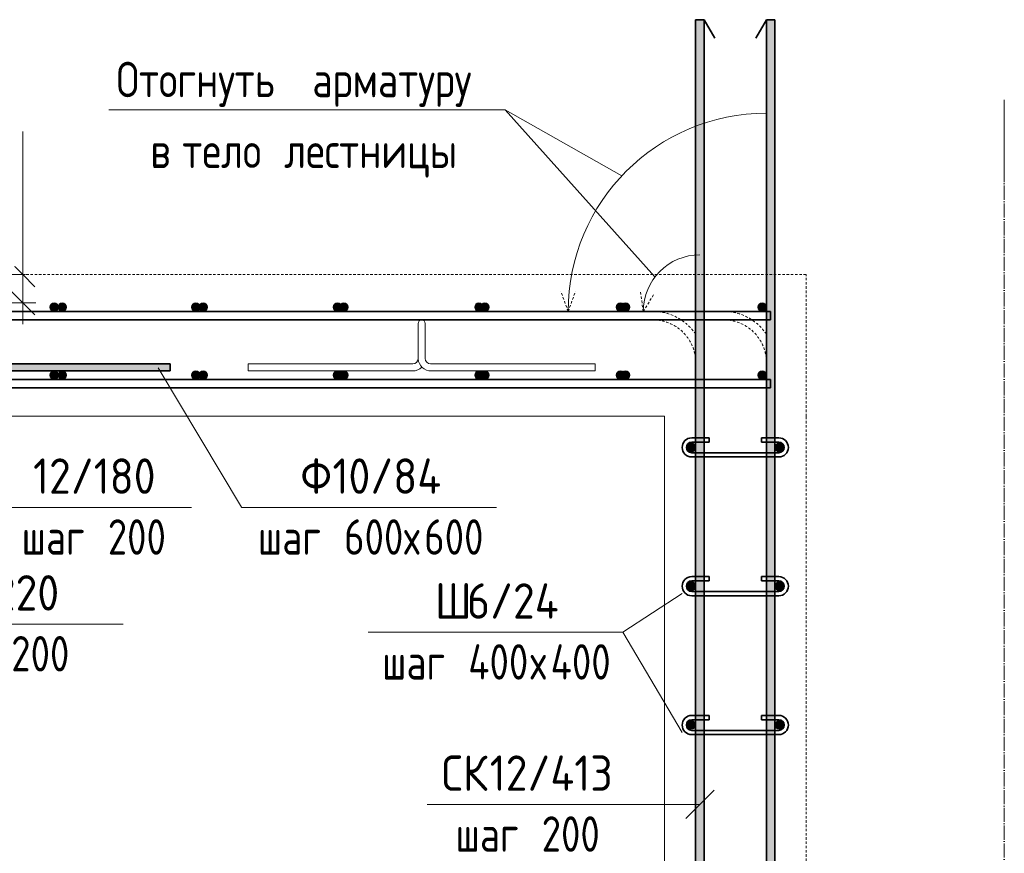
# Model space of a CAD drawing. Header units: millimetres. Extents: x 20745 to 44684, y -2139 to 75713.
# Tile 15 of 28: x 37611 to 39002, y -837 to 340. Entities that reach past the tile are written whole.
import ezdxf

# ---------------------------------------------------------------- set-up
doc = ezdxf.new("R2010")
doc.units = ezdxf.units.MM
doc.linetypes.add('01 Штриховая _4 мм_', pattern=[6, 3.5, -2.5])
doc.linetypes.add('02 Штрихпунктирная _20 мм_', pattern=[25, 20, -2.5, 0, -2.5])
for name, color, linetype, lineweight in [('AA_Dim', 7, 'Continuous', 9), ('AA_Dim-20', 7, 'Continuous', 9), ('AA_Linii', 7, 'Continuous', 9), ('AA_Oformlenie', 7, 'Continuous', 9), ('AA_Vinoska', 7, 'Continuous', 9), ('AF_Element', 7, 'Continuous', 60), ('AF_Element_Опалубка', 7, 'Continuous', 20), ('AF_Perekritie_Опалубка', 7, 'Continuous', 20), ('AF_Stena_Опалубка', 7, 'Continuous', 20), ('KR_Armatura', 7, 'Continuous', 20), ('KR_Armatura_Tonkie', 7, 'Continuous', 20), ('Оси', 7, 'Continuous', 9)]:
    doc.layers.add(name, color=color, linetype=linetype, lineweight=lineweight)
doc.styles.add('GOST Common', font='GOST_Common.ttf', dxfattribs={"width": 0.85, "height": 50})
doc.styles.add('ISOCPEUR_2', font='isocpeur.ttf', dxfattribs={"width": 0.9, "height": 50})
doc.styles.add('ISOCPEUR_3', font='isocpeur.ttf', dxfattribs={"width": 0.8, "height": 50})
doc.dimstyles.new('01_Точн_3_знака__непрозр__З_С_', dxfattribs={"dimscale": 304.8, "dimtxt": 49.799059, "dimasz": 0.111549, "dimexe": 0.098425, "dimexo": 0.065617, "dimgap": 0.016404, "dimtad": 1, "dimdec": 3, "dimrnd": 0.001, "dimdsep": 46, "dimtxsty": 'ISOCPEUR_2', "dimblk1": 'OBLIQUE', "dimblk2": 'OBLIQUE', "dimsah": 1, "dimcen": 0.09, "dimdle": 0.098425, "dimazin": 0, "dimtfac": 1, "dimtdec": 4, "dimtix": 1, "dimtmove": 1, "dimatfit": 3, "dimfxl": 1, "dimtvp": 1, "dimtfill": 1, "dimtolj": 1, "dimtzin": 0, "dimlwd": 18, "dimlwe": 18, "dimarcsym": 2})

# ---------------------------------------------------------------- blocks, each defined once
blk = doc.blocks.new('Лестница тип 2 ед2 - Лестница тип 2 ед1-3683842-Сечение 3')
at = {"layer": 'AF_Element', "lineweight": 20}
for p, q in [((74915.000001, -220), (73025.000001, -220)), ((74915.000001, -1460), (74915.000001, -220))]:
    blk.add_line(p, q, dxfattribs=at)
blk = doc.blocks.new('351_Ряд стержней П переменный шаг _НесАрм_РабПлоск_ - Тип 1-3760724-Сечение 3')
at = {"layer": 'KR_Armatura_Tonkie', "lineweight": 35}
h = blk.add_hatch(color=256, dxfattribs=at)
h.paths.add_polyline_path([(74959, -1654), (74971, -1654), (74970.8, -1514), (74959, -1514), (74959, -1651.2)])
h.paths.add_polyline_path([(74970.8, -1502), (74971, -1502), (74970.8, 340), (74959, 340), (74959.2, -1502), (74970.8, -1502)])
h = blk.add_hatch(color=256, dxfattribs=at)
h.paths.add_polyline_path([(75059, -1654), (75071, -1654), (75070.8, -1514), (75059, -1514), (75059, -1651.2)])
h.paths.add_polyline_path([(75059, -1502), (75071, -1502), (75070.8, 340), (75059, 340), (75059, -1499)])
for points in [[(75001, -1696), (75001, -1684), (74992.7, -1682.8), (74986, -1680), (74979.8, -1675.2), (74975, -1669), (74972, -1661.8), (74970.8, -1654), (74959, -1654), (74960.5, -1665.1), (74964.8, -1675.3), (74971.8, -1684.1), (74980.5, -1690.6), (74990.1, -1694.6), (74999.7, -1695.8)], [(75029, -1696), (75039.9, -1694.6), (75050, -1690.4), (75059.1, -1683.2), (75065.6, -1674.5), (75069.6, -1664.9), (75070.8, -1654), (75059, -1654), (75057.8, -1662.3), (75055, -1669), (75050.2, -1675.2), (75044, -1680), (75036.8, -1683), (75029, -1684.2), (75029, -1695.8)], [(75008.4, -1696), (75029, -1695.8), (75029, -1684), (75001, -1684.2), (75001, -1696)]]:
    blk.add_hatch(color=256, dxfattribs=at).paths.add_polyline_path(points)
for p, q in [((74959, 340), (74959, -1654)), ((74971, 340), (74959, 340)), ((74959, 340), (74971, 340)), ((74959, 340), (74959, -1654)), ((74971, 340), (74959, 340)), ((74959, 340), (74971, 340)), ((74959, 340), (74959, -1654)), ((74971, 340), (74959, 340)), ((74959, 340), (74971, 340)), ((74971, -1654), (74971, 340)), ((74971, 340), (74986, 314)), ((74971, -1654), (74971, 340)), ((74971, 340), (74986, 314)), ((74971, -1654), (74971, 340)), ((74971, 340), (74986, 314)), ((75059, 340), (75044, 314)), ((75059, 340), (75044, 314)), ((75059, 340), (75044, 314)), ((75059, 340), (75059, -1654)), ((75059, 340), (75071, 340)), ((75071, 340), (75059, 340)), ((75059, 340), (75059, -1654)), ((75059, 340), (75071, 340)), ((75071, 340), (75059, 340)), ((75059, 340), (75059, -1654)), ((75059, 340), (75071, 340)), ((75071, 340), (75059, 340)), ((75071, -1654), (75071, 340)), ((75071, -1654), (75071, 340)), ((75071, -1654), (75071, 340)), ((75029, -1684), (75001, -1684)), ((75029, -1684), (75001, -1684)), ((75029, -1684), (75001, -1684)), ((75001, -1696), (75029, -1696)), ((75001, -1696), (75029, -1696)), ((75001, -1696), (75029, -1696))]:
    blk.add_line(p, q, dxfattribs=at)
at = {"layer": 'KR_Armatura_Tonkie', "lineweight": 35, "flags": 128}
for points in [[(74959, -1654), (74961, -1666.7), (74966.7, -1678.2), (74975.6, -1687.4), (74986.9, -1693.5), (74999.5, -1696), (75001, -1696)], [(74959, -1654), (74961, -1666.7), (74966.7, -1678.2), (74975.6, -1687.4), (74986.9, -1693.5), (74999.5, -1696), (75001, -1696)], [(74959, -1654), (74961, -1666.7), (74966.7, -1678.2), (74975.6, -1687.4), (74986.9, -1693.5), (74999.5, -1696), (75001, -1696)], [(75001, -1684), (74990.3, -1682), (74981.1, -1676.4), (74974.4, -1667.9), (74971.2, -1657.5), (74971, -1654)], [(75001, -1684), (74990.3, -1682), (74981.1, -1676.4), (74974.4, -1667.9), (74971.2, -1657.5), (74971, -1654)], [(75001, -1684), (74990.3, -1682), (74981.1, -1676.4), (74974.4, -1667.9), (74971.2, -1657.5), (74971, -1654)], [(75029, -1696), (75041.7, -1694), (75053.2, -1688.3), (75062.4, -1679.4), (75068.5, -1668.1), (75071, -1655.5), (75071, -1654)], [(75059, -1654), (75057, -1664.7), (75051.4, -1673.9), (75042.9, -1680.6), (75032.5, -1683.8), (75029, -1684)], [(75029, -1696), (75041.7, -1694), (75053.2, -1688.3), (75062.4, -1679.4), (75068.5, -1668.1), (75071, -1655.5), (75071, -1654)], [(75059, -1654), (75057, -1664.7), (75051.4, -1673.9), (75042.9, -1680.6), (75032.5, -1683.8), (75029, -1684)], [(75029, -1696), (75041.7, -1694), (75053.2, -1688.3), (75062.4, -1679.4), (75068.5, -1668.1), (75071, -1655.5), (75071, -1654)], [(75059, -1654), (75057, -1664.7), (75051.4, -1673.9), (75042.9, -1680.6), (75032.5, -1683.8), (75029, -1684)]]:
    blk.add_lwpolyline(points, dxfattribs=at)
blk = doc.blocks.new('261_Лягушка _НесАрм_РабПлоск_ - 10 А240-3729258-Сечение 3')
at = {"layer": 'KR_Armatura_Tonkie', "lineweight": 35}
for points in [[(73967, -101.5), (73977, -101.5), (73976.8, -87.7), (73976, -86), (73975.3, -85.3), (73974.1, -84.5), (73973.2, -84.2), (73971.6, -84), (73970.3, -84.3), (73969.4, -84.7), (73967.9, -86.2), (73967.7, -86.5), (73967.1, -88.4), (73967, -89.6), (73967, -101.2)], [(73973.3, -138.5), (73977, -138.5), (73976.8, -101.5), (73967, -101.5), (73967.2, -138.5), (73972, -138.5)], [(73959.5, -156), (73966.5, -154.4), (73972, -150.7), (73968.2, -144.7), (73967, -138.5), (73964.6, -143.9), (73959.5, -146.2), (73959.5, -155.8)], [(73984.5, -156), (73984.5, -146), (73979.1, -143.6), (73976.8, -138.5), (73967, -138.5), (73968.6, -145.5), (73972.1, -150.9), (73978.1, -154.7), (73983.6, -155.8)], [(73919.7, -156), (73959.5, -155.8), (73959.5, -146), (73727, -146.2), (73727, -156), (73745.5, -156)], [(74006.8, -156), (74217, -155.8), (74217, -146), (73984.5, -146.2), (73984.5, -156), (73985.1, -156)]]:
    blk.add_hatch(color=256, dxfattribs=at).paths.add_polyline_path(points)
for p, q in [((73967, -101.5), (73967, -138.5)), ((73967, -101.5), (73967, -138.5)), ((73977, -138.5), (73977, -101.5)), ((73977, -138.5), (73977, -101.5)), ((73959.5, -146), (73727, -146)), ((73727, -146), (73727, -156)), ((73727, -156), (73727, -146)), ((74217, -146), (73984.5, -146)), ((74217, -156), (74217, -146)), ((74217, -146), (74217, -156)), ((73727, -156), (73959.5, -156)), ((73984.5, -156), (74217, -156))]:
    blk.add_line(p, q, dxfattribs=at)
at = {"layer": 'KR_Armatura_Tonkie', "lineweight": 35, "flags": 128}
for points in [[(73967, -89), (73968.9, -85.1), (73973, -84.1), (73976.5, -86.7), (73977, -89)], [(73967, -89), (73967, -90.9), (73967, -96.1), (73967, -101.5)], [(73977, -89), (73975.1, -92.9), (73971, -93.9), (73967.5, -91.3), (73967, -89)], [(73967, -101.5), (73967, -94.8), (73967, -90.2), (73967, -89)], [(73977, -101.5), (73977, -94.8), (73977, -90.2), (73977, -89)], [(73977, -89), (73977, -90.9), (73977, -96.1), (73977, -101.5)], [(73959.5, -156), (73967.5, -154.1), (73973.7, -148.7), (73976.8, -141), (73977, -138.5)], [(73967, -138.5), (73965.1, -143.5), (73960.4, -145.9), (73959.5, -146)], [(73967, -138.5), (73968.9, -146.5), (73974.3, -152.7), (73982, -155.8), (73984.5, -156)], [(73984.5, -146), (73979.5, -144.1), (73977.1, -139.4), (73977, -138.5)]]:
    blk.add_lwpolyline(points, dxfattribs=at)
blk = doc.blocks.new('ЭУ_Лягушка вид_1 - 12мм-3783548-Сечение 3')
at = {"layer": 'AA_Oformlenie'}
for p, q in [((74567, -89), (74567, -138.5)), ((74577, -138.5), (74577, -89)), ((74327, -146), (74327, -156)), ((74559.5, -146), (74327, -146)), ((74817, -146), (74584.5, -146)), ((74817, -156), (74817, -146)), ((74327, -156), (74559.5, -156)), ((74584.5, -156), (74817, -156))]:
    blk.add_line(p, q, dxfattribs=at)
for centre, radius, start, end in [((74572, -89), 5, 0, 180), ((74559.5, -138.5), 7.5, 270, 356.0986), ((74585.6, -137.3), 18.7, 185.2148, 270), ((74584.5, -138.5), 7.5, 180, 270), ((74559.5, -138.5), 17.5, 270, 316.9756)]:
    blk.add_arc(centre, radius, start, end, dxfattribs=at)
blk = doc.blocks.new('010_Текст с выноской - Текст 2 строки-3791610-Сечение 3')
at = {"layer": 'AA_Vinoska'}
blk.add_line((74690.1, 212.9), (74130.1, 212.9), dxfattribs=at)
blk = doc.blocks.new('042_М_Арматуры - Диам длина поз _ Комментарий-2260297-Сечение 3')
at = {"layer": 'AA_Vinoska'}
blk.add_line((73052.4, -775.6), (73412.4, -775.6), dxfattribs=at)
blk = doc.blocks.new('042_М_Арматуры - Диам длина поз _ Комментарий _засечки_-3840671-Сечение 3')
at = {"layer": 'AA_Vinoska'}
blk.add_line((73790.6, -513.4), (74150.6, -513.4), dxfattribs=at)
blk = doc.blocks.new('042_М_Арматуры - Диам длина поз _ Шаг-2260295-Сечение 3')
at = {"layer": 'AA_Vinoska'}
blk.add_line((73966.9, -348.6), (74246.9, -348.6), dxfattribs=at)
blk = doc.blocks.new('042_М_Арматуры - Диам длина поз _ Шаг _засечки_-3174167-Сечение 3')
at = {"layer": 'AA_Vinoska'}
blk.add_line((73052.4, -598), (73332.4, -598), dxfattribs=at)
blk = doc.blocks.new('DIMBLOCK40-Сечение 3')
at = {"layer": 'AA_Dim-20', "lineweight": 18}
for p, q in [((37615.2, 182.2), (37615.2, -15.9)), ((37615.2, 10), (37615.2, -90)), ((37619.2, -20), (37585.2, -20)), ((37615.2, -15.9), (37615.2, -40)), ((37615.2, -20), (37619.2, -20)), ((37633.6, -60), (37585.2, -60)), ((37615.2, -60), (37633.6, -60))]:
    blk.add_line(p, q, dxfattribs=at)
at = {"layer": 'AA_Dim-20', "lineweight": 30}
for p, q in [((37615.2, -20), (37598.2, -3)), ((37615.2, -20), (37632.2, -37)), ((37615.2, -60), (37598.2, -43)), ((37615.2, -60), (37632.2, -77))]:
    blk.add_line(p, q, dxfattribs=at)
at = {"layer": 'AA_Dim-20', "color": 0, "lineweight": 18, "insert": (37544.8, 4.1), "char_height": 50, "width": 213.753, "attachment_point": 1, "rotation": 90, "line_spacing_factor": 1.149209, "style": 'ISOCPEUR_2', "bg_fill": 3, "box_fill_scale": 1.25, "bg_fill_color": 256, "bg_fill_true_color": 13158600, "bg_fill_transparency": 0}
blk.add_mtext('з.с. 40', dxfattribs=at)
blk = doc.blocks.new('_Oblique')
at = {"color": 0, "linetype": 'ByBlock', "lineweight": -2}
blk.add_line((-0.5, -0.5), (0.5, 0.5), dxfattribs=at)

msp = doc.modelspace()

# ---------------------------------------------------------------- hatches: boundary and pattern name
at = {"layer": 'KR_Armatura'}
h = msp.add_hatch(color=256, dxfattribs=at)
edge = h.paths.add_edge_path()
edge.add_arc((37659.589, -66), 6, 0, 360)
for points in [[(37656.589, -71.1962), (37662.589, -71.1962), (37665.589, -66), (37662.589, -60.8038), (37656.589, -60.8038), (37653.589, -66)], [(37668.0436, -71.1962), (37674.0436, -71.1962), (37677.0436, -66), (37674.0436, -60.8038), (37668.0436, -60.8038), (37665.0436, -66)], [(37856.589, -71.1962), (37862.589, -71.1962), (37865.589, -66), (37862.589, -60.8038), (37856.589, -60.8038), (37853.589, -66)], [(37866.9527, -71.1962), (37872.9527, -71.1962), (37875.9527, -66), (37872.9527, -60.8038), (37866.9527, -60.8038), (37863.9527, -66)], [(38056.589, -71.1962), (38062.589, -71.1962), (38065.589, -66), (38062.589, -60.8038), (38056.589, -60.8038), (38053.589, -66)], [(38065.8618, -71.1962), (38071.8618, -71.1962), (38074.8618, -66), (38071.8618, -60.8038), (38065.8618, -60.8038), (38062.8618, -66)], [(38256.589, -71.1962), (38262.589, -71.1962), (38265.589, -66), (38262.589, -60.8038), (38256.589, -60.8038), (38253.589, -66)], [(38264.7709, -71.1962), (38270.7709, -71.1962), (38273.7709, -66), (38270.7709, -60.8038), (38264.7709, -60.8038), (38261.7709, -66)], [(38456.589, -71.1962), (38462.589, -71.1962), (38465.589, -66), (38462.589, -60.8038), (38456.589, -60.8038), (38453.589, -66)], [(38463.68, -71.1962), (38469.68, -71.1962), (38472.68, -66), (38469.68, -60.8038), (38463.68, -60.8038), (38460.68, -66)], [(38658.5069, -71.1962), (38662.589, -71.1962), (38665.589, -66), (38662.589, -60.8038), (38656.589, -60.8038), (38653.589, -66), (38656.589, -71.1962)], [(37656.589, -167.1962), (37662.589, -167.1962), (37665.589, -162), (37662.589, -156.8038), (37656.589, -156.8038), (37653.589, -162)], [(37668.0436, -167.1962), (37674.0436, -167.1962), (37677.0436, -162), (37674.0436, -156.8038), (37668.0436, -156.8038), (37665.0436, -162)], [(37856.589, -167.1962), (37862.589, -167.1962), (37865.589, -162), (37862.589, -156.8038), (37856.589, -156.8038), (37853.589, -162)], [(37866.9527, -167.1962), (37872.9527, -167.1962), (37875.9527, -162), (37872.9527, -156.8038), (37866.9527, -156.8038), (37863.9527, -162)], [(38056.589, -167.1962), (38062.589, -167.1962), (38065.589, -162), (38062.589, -156.8038), (38056.589, -156.8038), (38053.589, -162)], [(38065.8618, -167.1962), (38071.8618, -167.1962), (38074.8618, -162), (38071.8618, -156.8038), (38065.8618, -156.8038), (38062.8618, -162)], [(38256.589, -167.1962), (38262.589, -167.1962), (38265.589, -162), (38262.589, -156.8038), (38256.589, -156.8038), (38253.589, -162)], [(38264.7709, -167.1962), (38270.7709, -167.1962), (38273.7709, -162), (38270.7709, -156.8038), (38264.7709, -156.8038), (38261.7709, -162)], [(38456.589, -167.1962), (38462.589, -167.1962), (38465.589, -162), (38462.589, -156.8038), (38456.589, -156.8038), (38453.589, -162)], [(38463.68, -167.1962), (38469.68, -167.1962), (38472.68, -162), (38469.68, -156.8038), (38463.68, -156.8038), (38460.68, -162)], [(38658.5069, -167.1962), (38662.589, -167.1962), (38665.589, -162), (38662.589, -156.8038), (38656.589, -156.8038), (38653.589, -162), (38656.589, -167.1962)], [(38559.589, -270), (38564.7852, -267), (38564.7852, -261), (38559.589, -258), (38554.3929, -261), (38554.3929, -267)], [(38683.589, -270), (38688.7852, -267), (38688.7852, -261), (38683.589, -258), (38678.3929, -261), (38678.3929, -267), (38680.2797, -268.0893)], [(38559.589, -466), (38564.7852, -463), (38564.7852, -457), (38559.589, -454), (38554.3929, -457), (38554.3929, -463)], [(38683.589, -466), (38688.7852, -463), (38688.7852, -457), (38683.589, -454), (38678.3929, -457), (38678.3929, -463), (38680.2797, -464.0893)], [(38559.589, -662), (38564.7852, -659), (38564.7852, -653), (38559.589, -650), (38554.3929, -653), (38554.3929, -659)], [(38683.589, -662), (38688.7852, -659), (38688.7852, -653), (38683.589, -650), (38678.3929, -653), (38678.3929, -659), (38680.2797, -660.0893)]]:
    msp.add_hatch(color=256, dxfattribs=at).paths.add_polyline_path(points)
h = msp.add_hatch(color=256, dxfattribs=at)
edge = h.paths.add_edge_path()
edge.add_arc((37671.0436, -66), 6, 0, 360)
h = msp.add_hatch(color=256, dxfattribs=at)
edge = h.paths.add_edge_path()
edge.add_arc((37859.589, -66), 6, 0, 360)
h = msp.add_hatch(color=256, dxfattribs=at)
edge = h.paths.add_edge_path()
edge.add_arc((37869.9527, -66), 6, 0, 360)
h = msp.add_hatch(color=256, dxfattribs=at)
edge = h.paths.add_edge_path()
edge.add_arc((38059.589, -66), 6, 0, 360)
h = msp.add_hatch(color=256, dxfattribs=at)
edge = h.paths.add_edge_path()
edge.add_arc((38068.8618, -66), 6, 0, 360)
h = msp.add_hatch(color=256, dxfattribs=at)
edge = h.paths.add_edge_path()
edge.add_arc((38259.589, -66), 6, 0, 360)
h = msp.add_hatch(color=256, dxfattribs=at)
edge = h.paths.add_edge_path()
edge.add_arc((38267.7709, -66), 6, 0, 360)
h = msp.add_hatch(color=256, dxfattribs=at)
edge = h.paths.add_edge_path()
edge.add_arc((38459.589, -66), 6, 0, 360)
h = msp.add_hatch(color=256, dxfattribs=at)
edge = h.paths.add_edge_path()
edge.add_arc((38466.68, -66), 6, 0, 360)
h = msp.add_hatch(color=256, dxfattribs=at)
edge = h.paths.add_edge_path()
edge.add_arc((38659.589, -66), 6, 0, 360)
h = msp.add_hatch(color=256, dxfattribs=at)
edge = h.paths.add_edge_path()
edge.add_arc((37659.589, -162), 6, 0, 360)
h = msp.add_hatch(color=256, dxfattribs=at)
edge = h.paths.add_edge_path()
edge.add_arc((37671.0436, -162), 6, 0, 360)
h = msp.add_hatch(color=256, dxfattribs=at)
edge = h.paths.add_edge_path()
edge.add_arc((37859.589, -162), 6, 0, 360)
h = msp.add_hatch(color=256, dxfattribs=at)
edge = h.paths.add_edge_path()
edge.add_arc((37869.9527, -162), 6, 0, 360)
h = msp.add_hatch(color=256, dxfattribs=at)
edge = h.paths.add_edge_path()
edge.add_arc((38059.589, -162), 6, 0, 360)
h = msp.add_hatch(color=256, dxfattribs=at)
edge = h.paths.add_edge_path()
edge.add_arc((38068.8618, -162), 6, 0, 360)
h = msp.add_hatch(color=256, dxfattribs=at)
edge = h.paths.add_edge_path()
edge.add_arc((38259.589, -162), 6, 0, 360)
h = msp.add_hatch(color=256, dxfattribs=at)
edge = h.paths.add_edge_path()
edge.add_arc((38267.7709, -162), 6, 0, 360)
h = msp.add_hatch(color=256, dxfattribs=at)
edge = h.paths.add_edge_path()
edge.add_arc((38459.589, -162), 6, 0, 360)
h = msp.add_hatch(color=256, dxfattribs=at)
edge = h.paths.add_edge_path()
edge.add_arc((38466.68, -162), 6, 0, 360)
h = msp.add_hatch(color=256, dxfattribs=at)
edge = h.paths.add_edge_path()
edge.add_arc((38659.589, -162), 6, 0, 360)
h = msp.add_hatch(color=256, dxfattribs=at)
edge = h.paths.add_edge_path()
edge.add_arc((38559.589, -264), 6, 0, 360)
h = msp.add_hatch(color=256, dxfattribs=at)
edge = h.paths.add_edge_path()
edge.add_arc((38683.589, -264), 6, 0, 360)
h = msp.add_hatch(color=256, dxfattribs=at)
edge = h.paths.add_edge_path()
edge.add_arc((38559.589, -460), 6, 0, 360)
h = msp.add_hatch(color=256, dxfattribs=at)
edge = h.paths.add_edge_path()
edge.add_arc((38683.589, -460), 6, 0, 360)
h = msp.add_hatch(color=256, dxfattribs=at)
edge = h.paths.add_edge_path()
edge.add_arc((38559.589, -656), 6, 0, 360)
h = msp.add_hatch(color=256, dxfattribs=at)
edge = h.paths.add_edge_path()
edge.add_arc((38683.589, -656), 6, 0, 360)

# ---------------------------------------------------------------- linework, layer by layer
at = {"layer": 'AA_Linii', "linetype": '01 Штриховая _4 мм_', "lineweight": 20}
for p, q in [((38385.589, -72), (38375.3284, -43.8092)), ((38385.589, -72), (38395.8497, -43.8092)), ((38491.589, -72), (38487.4139, -42.292)), ((38491.589, -72), (38507.4866, -46.5586))]:
    msp.add_line(p, q, dxfattribs=at)
at = {"layer": 'AA_Linii', "lineweight": 20}
for centre, radius, end in [((38665.589, -72), 280, 180), ((38571.589, -72.0069), 80, 179.9950262)]:
    msp.add_arc(centre, radius, 90, end, dxfattribs=at)
at = {"layer": 'AA_Linii', "linetype": '01 Штриховая _4 мм_', "lineweight": 20}
for centre, radius, start in [((38505.589, -144), 72, 33.5573098), ((38605.589, -144), 72, 33.5573098), ((38505.589, -144), 60, 0), ((38605.589, -144), 60, 0)]:
    msp.add_arc(centre, radius, start, 90, dxfattribs=at)
at = {"layer": 'AA_Vinoska'}
for p, q in [((38507.9935, -23.1375), (38296.6898, 212.8858)), ((38461.2342, 119.5268), (38296.6898, 212.8858)), ((37806.6027, -151.4746), (37924.3173, -348.5796)), ((38546.589, -470.5), (38462.9074, -524.9619)), ((38546.589, -666.5), (38462.9074, -524.9619)), ((38571.589, -768), (38591.589, -748)), ((38571.589, -768), (38466.3488, -768)), ((38571.589, -768), (38551.589, -788))]:
    msp.add_line(p, q, dxfattribs=at)
at = {"layer": 'AF_Perekritie_Опалубка', "linetype": '01 Штриховая _4 мм_'}
for p, q in [((38721.589, -20), (36431.589, -20)), ((38721.589, -220), (38721.589, -20)), ((36631.589, -220), (38521.589, -220))]:
    msp.add_line(p, q, dxfattribs=at)
at = {"layer": 'AF_Stena_Опалубка', "linetype": '01 Штриховая _4 мм_'}
for p, q in [((38521.589, -220), (38521.589, -1460)), ((38721.589, -1460), (38721.589, -220))]:
    msp.add_line(p, q, dxfattribs=at)
at = {"layer": 'KR_Armatura'}
for p, q in [((37656.589, -60.8038), (37653.589, -66)), ((37653.589, -66), (37656.589, -71.1962)), ((37662.589, -60.8038), (37656.589, -60.8038)), ((37665.589, -66), (37662.589, -60.8038)), ((37662.589, -71.1962), (37665.589, -66)), ((37668.0436, -60.8038), (37665.0436, -66)), ((37665.0436, -66), (37668.0436, -71.1962)), ((37674.0436, -60.8038), (37668.0436, -60.8038)), ((37677.0436, -66), (37674.0436, -60.8038)), ((37674.0436, -71.1962), (37677.0436, -66)), ((37856.589, -60.8038), (37853.589, -66)), ((37853.589, -66), (37856.589, -71.1962)), ((37862.589, -60.8038), (37856.589, -60.8038)), ((37865.589, -66), (37862.589, -60.8038)), ((37862.589, -71.1962), (37865.589, -66)), ((37866.9527, -60.8038), (37863.9527, -66)), ((37863.9527, -66), (37866.9527, -71.1962)), ((37872.9527, -60.8038), (37866.9527, -60.8038)), ((37875.9527, -66), (37872.9527, -60.8038)), ((37872.9527, -71.1962), (37875.9527, -66)), ((38056.589, -60.8038), (38053.589, -66)), ((38053.589, -66), (38056.589, -71.1962)), ((38062.589, -60.8038), (38056.589, -60.8038)), ((38065.589, -66), (38062.589, -60.8038)), ((38062.589, -71.1962), (38065.589, -66)), ((38065.8618, -60.8038), (38062.8618, -66)), ((38062.8618, -66), (38065.8618, -71.1962)), ((38071.8618, -60.8038), (38065.8618, -60.8038)), ((38074.8618, -66), (38071.8618, -60.8038)), ((38071.8618, -71.1962), (38074.8618, -66)), ((38256.589, -60.8038), (38253.589, -66)), ((38253.589, -66), (38256.589, -71.1962)), ((38262.589, -60.8038), (38256.589, -60.8038)), ((38264.7709, -60.8038), (38261.7709, -66)), ((38261.7709, -66), (38264.7709, -71.1962)), ((38265.589, -66), (38262.589, -60.8038)), ((38262.589, -71.1962), (38265.589, -66)), ((38270.7709, -60.8038), (38264.7709, -60.8038)), ((38273.7709, -66), (38270.7709, -60.8038)), ((38270.7709, -71.1962), (38273.7709, -66)), ((38456.589, -60.8038), (38453.589, -66)), ((38453.589, -66), (38456.589, -71.1962)), ((38462.589, -60.8038), (38456.589, -60.8038)), ((38463.68, -60.8038), (38460.68, -66)), ((38460.68, -66), (38463.68, -71.1962)), ((38465.589, -66), (38462.589, -60.8038)), ((38462.589, -71.1962), (38465.589, -66)), ((38469.68, -60.8038), (38463.68, -60.8038)), ((38472.68, -66), (38469.68, -60.8038)), ((38469.68, -71.1962), (38472.68, -66)), ((38656.589, -60.8038), (38653.589, -66)), ((38653.589, -66), (38656.589, -71.1962)), ((38662.589, -60.8038), (38656.589, -60.8038)), ((38665.589, -66), (38662.589, -60.8038)), ((38662.589, -71.1962), (38665.589, -66)), ((37656.589, -71.1962), (37662.589, -71.1962)), ((37668.0436, -71.1962), (37674.0436, -71.1962)), ((37856.589, -71.1962), (37862.589, -71.1962)), ((37866.9527, -71.1962), (37872.9527, -71.1962)), ((38056.589, -71.1962), (38062.589, -71.1962)), ((38065.8618, -71.1962), (38071.8618, -71.1962)), ((38256.589, -71.1962), (38262.589, -71.1962)), ((38264.7709, -71.1962), (38270.7709, -71.1962)), ((38456.589, -71.1962), (38462.589, -71.1962)), ((38463.68, -71.1962), (38469.68, -71.1962)), ((38656.589, -71.1962), (38658.5069, -71.1962)), ((38658.5069, -71.1962), (38662.589, -71.1962)), ((37656.589, -156.8038), (37653.589, -162)), ((37653.589, -162), (37656.589, -167.1962)), ((37662.589, -156.8038), (37656.589, -156.8038)), ((37665.589, -162), (37662.589, -156.8038)), ((37662.589, -167.1962), (37665.589, -162)), ((37668.0436, -156.8038), (37665.0436, -162)), ((37665.0436, -162), (37668.0436, -167.1962)), ((37674.0436, -156.8038), (37668.0436, -156.8038)), ((37677.0436, -162), (37674.0436, -156.8038)), ((37674.0436, -167.1962), (37677.0436, -162)), ((37856.589, -156.8038), (37853.589, -162)), ((37853.589, -162), (37856.589, -167.1962)), ((37862.589, -156.8038), (37856.589, -156.8038)), ((37865.589, -162), (37862.589, -156.8038)), ((37862.589, -167.1962), (37865.589, -162)), ((37866.9527, -156.8038), (37863.9527, -162)), ((37863.9527, -162), (37866.9527, -167.1962)), ((37872.9527, -156.8038), (37866.9527, -156.8038)), ((37875.9527, -162), (37872.9527, -156.8038)), ((37872.9527, -167.1962), (37875.9527, -162)), ((38056.589, -156.8038), (38053.589, -162)), ((38053.589, -162), (38056.589, -167.1962)), ((38062.589, -156.8038), (38056.589, -156.8038)), ((38065.589, -162), (38062.589, -156.8038)), ((38062.589, -167.1962), (38065.589, -162)), ((38065.8618, -156.8038), (38062.8618, -162)), ((38062.8618, -162), (38065.8618, -167.1962)), ((38071.8618, -156.8038), (38065.8618, -156.8038)), ((38074.8618, -162), (38071.8618, -156.8038)), ((38071.8618, -167.1962), (38074.8618, -162)), ((38256.589, -156.8038), (38253.589, -162)), ((38253.589, -162), (38256.589, -167.1962)), ((38262.589, -156.8038), (38256.589, -156.8038)), ((38264.7709, -156.8038), (38261.7709, -162)), ((38261.7709, -162), (38264.7709, -167.1962)), ((38265.589, -162), (38262.589, -156.8038)), ((38262.589, -167.1962), (38265.589, -162)), ((38270.7709, -156.8038), (38264.7709, -156.8038)), ((38273.7709, -162), (38270.7709, -156.8038)), ((38270.7709, -167.1962), (38273.7709, -162)), ((38456.589, -156.8038), (38453.589, -162)), ((38453.589, -162), (38456.589, -167.1962)), ((38462.589, -156.8038), (38456.589, -156.8038)), ((38463.68, -156.8038), (38460.68, -162)), ((38460.68, -162), (38463.68, -167.1962)), ((38465.589, -162), (38462.589, -156.8038)), ((38462.589, -167.1962), (38465.589, -162)), ((38469.68, -156.8038), (38463.68, -156.8038)), ((38472.68, -162), (38469.68, -156.8038)), ((38469.68, -167.1962), (38472.68, -162)), ((38656.589, -156.8038), (38653.589, -162)), ((38653.589, -162), (38656.589, -167.1962)), ((38662.589, -156.8038), (38656.589, -156.8038)), ((38665.589, -162), (38662.589, -156.8038)), ((38662.589, -167.1962), (38665.589, -162)), ((37656.589, -167.1962), (37662.589, -167.1962)), ((37668.0436, -167.1962), (37674.0436, -167.1962)), ((37856.589, -167.1962), (37862.589, -167.1962)), ((37866.9527, -167.1962), (37872.9527, -167.1962)), ((38056.589, -167.1962), (38062.589, -167.1962)), ((38065.8618, -167.1962), (38071.8618, -167.1962)), ((38256.589, -167.1962), (38262.589, -167.1962)), ((38264.7709, -167.1962), (38270.7709, -167.1962)), ((38456.589, -167.1962), (38462.589, -167.1962)), ((38463.68, -167.1962), (38469.68, -167.1962)), ((38656.589, -167.1962), (38658.5069, -167.1962)), ((38658.5069, -167.1962), (38662.589, -167.1962)), ((38559.589, -258), (38554.3929, -261)), ((38554.3929, -261), (38554.3929, -267)), ((38564.7852, -261), (38559.589, -258)), ((38564.7852, -267), (38564.7852, -261)), ((38683.589, -258), (38678.3929, -261)), ((38678.3929, -261), (38678.3929, -267)), ((38688.7852, -261), (38683.589, -258)), ((38688.7852, -267), (38688.7852, -261)), ((38554.3929, -267), (38559.589, -270)), ((38559.589, -270), (38564.7852, -267)), ((38678.3929, -267), (38680.2797, -268.0893)), ((38680.2797, -268.0893), (38683.589, -270)), ((38683.589, -270), (38688.7852, -267)), ((38559.589, -454), (38554.3929, -457)), ((38554.3929, -457), (38554.3929, -463)), ((38564.7852, -457), (38559.589, -454)), ((38564.7852, -463), (38564.7852, -457)), ((38683.589, -454), (38678.3929, -457)), ((38678.3929, -457), (38678.3929, -463)), ((38688.7852, -457), (38683.589, -454)), ((38688.7852, -463), (38688.7852, -457)), ((38554.3929, -463), (38559.589, -466)), ((38559.589, -466), (38564.7852, -463)), ((38678.3929, -463), (38680.2797, -464.0893)), ((38680.2797, -464.0893), (38683.589, -466)), ((38683.589, -466), (38688.7852, -463)), ((38559.589, -650), (38554.3929, -653)), ((38554.3929, -653), (38554.3929, -659)), ((38564.7852, -653), (38559.589, -650)), ((38564.7852, -659), (38564.7852, -653)), ((38683.589, -650), (38678.3929, -653)), ((38678.3929, -653), (38678.3929, -659)), ((38688.7852, -653), (38683.589, -650)), ((38688.7852, -659), (38688.7852, -653)), ((38554.3929, -659), (38559.589, -662)), ((38559.589, -662), (38564.7852, -659)), ((38678.3929, -659), (38680.2797, -660.0893)), ((38680.2797, -660.0893), (38683.589, -662)), ((38683.589, -662), (38688.7852, -659))]:
    msp.add_line(p, q, dxfattribs=at)
for centre in [(37659.589, -66), (37671.0436, -66), (37859.589, -66), (37869.9527, -66), (38059.589, -66), (38068.8618, -66), (38259.589, -66), (38267.7709, -66), (38459.589, -66), (38466.68, -66), (38659.589, -66), (37659.589, -162), (37671.0436, -162), (37859.589, -162), (37869.9527, -162), (38059.589, -162), (38068.8618, -162), (38259.589, -162), (38267.7709, -162), (38459.589, -162), (38466.68, -162), (38659.589, -162), (38559.589, -264), (38683.589, -264), (38559.589, -460), (38683.589, -460), (38559.589, -656), (38683.589, -656)]:
    msp.add_circle(centre, 6, dxfattribs=at)
at = {"layer": 'KR_Armatura_Tonkie', "lineweight": 35}
for p, q in [((38671.589, -72), (36471.589, -72)), ((38671.589, -72), (36471.589, -72)), ((38671.589, -72), (36471.589, -72)), ((38671.589, -72), (38671.589, -84)), ((38671.589, -72), (38671.589, -84)), ((38671.589, -72), (38671.589, -84)), ((38671.589, -84), (36471.589, -84)), ((38671.589, -84), (36471.589, -84)), ((38671.589, -84), (36471.589, -84)), ((38671.589, -168), (36471.589, -168)), ((38671.589, -168), (36471.589, -168)), ((38671.589, -168), (36471.589, -168)), ((38671.589, -180), (36471.589, -180)), ((38671.589, -180), (36471.589, -180)), ((38671.589, -180), (36471.589, -180)), ((38671.589, -168), (38671.589, -180)), ((38671.589, -168), (38671.589, -180)), ((38671.589, -168), (38671.589, -180)), ((38560.089, -250.5), (38584.6023, -250.5)), ((38560.089, -250.5), (38584.6023, -250.5)), ((38560.089, -256.5), (38584.6023, -256.5)), ((38560.089, -256.5), (38584.6023, -256.5)), ((38584.6023, -256.5), (38584.6023, -250.5)), ((38584.6023, -256.5), (38584.6023, -250.5)), ((38658.5758, -250.5), (38683.089, -250.5)), ((38658.5758, -256.5), (38658.5758, -250.5)), ((38658.5758, -250.5), (38683.089, -250.5)), ((38658.5758, -256.5), (38658.5758, -250.5)), ((38658.5758, -256.5), (38683.089, -256.5)), ((38658.5758, -256.5), (38683.089, -256.5)), ((38683.089, -271.5), (38560.089, -271.5)), ((38683.089, -271.5), (38560.089, -271.5)), ((38683.089, -277.5), (38560.089, -277.5)), ((38683.089, -277.5), (38560.089, -277.5)), ((38560.089, -446.5), (38584.6023, -446.5)), ((38560.089, -452.5), (38584.6023, -452.5)), ((38584.6023, -452.5), (38584.6023, -446.5)), ((38658.5758, -446.5), (38683.089, -446.5)), ((38658.5758, -452.5), (38658.5758, -446.5)), ((38658.5758, -452.5), (38683.089, -452.5)), ((38683.089, -467.5), (38560.089, -467.5)), ((38683.089, -473.5), (38560.089, -473.5)), ((38560.089, -642.5), (38584.6023, -642.5)), ((38560.089, -642.5), (38584.6023, -642.5)), ((38560.089, -648.5), (38584.6023, -648.5)), ((38560.089, -648.5), (38584.6023, -648.5)), ((38584.6023, -648.5), (38584.6023, -642.5)), ((38584.6023, -648.5), (38584.6023, -642.5)), ((38658.5758, -642.5), (38683.089, -642.5)), ((38658.5758, -648.5), (38658.5758, -642.5)), ((38658.5758, -642.5), (38683.089, -642.5)), ((38658.5758, -648.5), (38658.5758, -642.5)), ((38658.5758, -648.5), (38683.089, -648.5)), ((38658.5758, -648.5), (38683.089, -648.5)), ((38683.089, -663.5), (38560.089, -663.5)), ((38683.089, -663.5), (38560.089, -663.5)), ((38683.089, -669.5), (38560.089, -669.5)), ((38683.089, -669.5), (38560.089, -669.5))]:
    msp.add_line(p, q, dxfattribs=at)
for centre, radius, start, end in [((38560.089, -264), 13.5, 90, 270), ((38560.089, -264), 13.5, 90, 270), ((38560.089, -264), 7.5, 90, 270), ((38560.089, -264), 7.5, 90, 270), ((38683.089, -264), 13.5, 270, 90), ((38683.089, -264), 13.5, 270, 90), ((38683.089, -264), 7.5, 270, 90), ((38683.089, -264), 7.5, 270, 90), ((38560.089, -460), 13.5, 90, 270), ((38560.089, -460), 7.5, 90, 270), ((38683.089, -460), 13.5, 270, 90), ((38683.089, -460), 7.5, 270, 90), ((38560.089, -656), 13.5, 90, 270), ((38560.089, -656), 13.5, 90, 270), ((38560.089, -656), 7.5, 90, 270), ((38560.089, -656), 7.5, 90, 270), ((38683.089, -656), 13.5, 270, 90), ((38683.089, -656), 13.5, 270, 90), ((38683.089, -656), 7.5, 270, 90), ((38683.089, -656), 7.5, 270, 90)]:
    msp.add_arc(centre, radius, start, end, dxfattribs=at)
at = {"layer": 'Оси'}
msp.add_line((39001.589, 126.6763), (39001.589, 226.6763), dxfattribs=at)
at = {"layer": 'Оси', "linetype": '02 Штрихпунктирная _20 мм_'}
msp.add_line((39001.589, -1796.8656), (39001.589, 126.6763), dxfattribs=at)

# ---------------------------------------------------------------- block references
at = {"layer": 'AA_Oformlenie'}
msp.add_blockref('ЭУ_Лягушка вид_1 - 12мм-3783548-Сечение 3', (-36393.411, 0), dxfattribs=at)
at = {"layer": 'AA_Vinoska'}
for name, p in [('010_Текст с выноской - Текст 2 строки-3791610-Сечение 3', (-36393.411, 0)), ('042_М_Арматуры - Диам длина поз _ Шаг-2260295-Сечение 3', (-36393.411, 0)), ('042_М_Арматуры - Диам длина поз _ Комментарий-2260297-Сечение 3', (-35128.0584, 426.9829)), ('042_М_Арматуры - Диам длина поз _ Комментарий _засечки_-3840671-Сечение 3', (-36393.411, 0)), ('042_М_Арматуры - Диам длина поз _ Комментарий-2260297-Сечение 3', (-34949.4683, 250.6006)), ('042_М_Арматуры - Диам длина поз _ Шаг _засечки_-3174167-Сечение 3', (-34866.0269, -170))]:
    msp.add_blockref(name, p, dxfattribs=at)
at = {"layer": 'AF_Element_Опалубка'}
msp.add_blockref('Лестница тип 2 ед2 - Лестница тип 2 ед1-3683842-Сечение 3', (-36393.411, 0), dxfattribs=at)
at = {"layer": 'KR_Armatura_Tonkie', "lineweight": 35}
for name in ['351_Ряд стержней П переменный шаг _НесАрм_РабПлоск_ - Тип 1-3760724-Сечение 3', '261_Лягушка _НесАрм_РабПлоск_ - 10 А240-3729258-Сечение 3']:
    msp.add_blockref(name, (-36393.411, 0), dxfattribs=at)

# ---------------------------------------------------------------- texts
at = {"layer": 'AA_Vinoska', "char_height": 50, "attachment_point": 1}
for s, insert, width, style in [('Отогнуть', (37747.6591, 280.5319), 317.548419, 'GOST Common'), ('\\fGOST Common|b0|i0|c204|p34|;\\W.85; ', (38009.6628, 280.5319), 17.717294, 'GOST Common'), ('арматуру', (38024.281, 280.5319), 316.18555, 'GOST Common'), ('\\fGOST Common|b0|i0|c204|p34|;\\W.85;в', (37795.5141, 180.5319), 36.797456, 'GOST Common'), ('\\fGOST Common|b0|i0|c204|p34|;\\W.85; ', (37825.8751, 180.5319), 17.717294, 'GOST Common'), ('\\fGOST Common|b0|i0|c204|p34|;\\W.85; ', (37969.8084, 180.5319), 17.717294, 'GOST Common'), ('тело', (37840.4933, 180.5319), 156.729906, 'GOST Common'), ('лестницы', (37984.4266, 180.5319), 306.645469, 'GOST Common'), ('12/180', (37629.8272, -279.4975), 210.683475, 'ISOCPEUR_2'), ('10/84', (38052.7338, -279.4975), 187.594875, 'ISOCPEUR_2'), ('\\fISOCPEUR|b0|i0|c204|p34|;\\W.9;Ф', (38007.4901, -279.4975), 54.835425, 'ISOCPEUR_2'), (' 200', (37709.8555, -365.4786), 133.4008, 'ISOCPEUR_3'), (' 600', (38043.5384, -365.4786), 133.4008, 'ISOCPEUR_3'), ('\\fISOCPEUR|b0|i0|c204|p34|;\\W.8;х', (38153.6051, -365.4786), 34.6329, 'ISOCPEUR_3'), ('600', (38182.1801, -365.4786), 103.8987, 'ISOCPEUR_3'), ('шаг', (37613.5472, -365.4786), 116.7257, 'ISOCPEUR_3'), ('шаг', (37947.2301, -365.4786), 116.7257, 'ISOCPEUR_3'), ('12/220', (37488.6839, -444.3493), 222.227775, 'ISOCPEUR_2'), ('\\fISOCPEUR|b0|i0|c204|p34|;\\W.9;Ш', (38197.4202, -455.8799), 54.835425, 'ISOCPEUR_2'), ('6/24', (38242.664, -455.8799), 160.177163, 'ISOCPEUR_2'), (' 200', (37573.4823, -530.3304), 133.4008, 'ISOCPEUR_3'), (' 400', (38218.9286, -541.8609), 137.2489, 'ISOCPEUR_3'), ('\\fISOCPEUR|b0|i0|c204|p34|;\\W.8;х', (38332.1702, -541.8609), 34.6329, 'ISOCPEUR_3'), ('400', (38360.7452, -541.8609), 107.7468, 'ISOCPEUR_3'), ('шаг', (38122.6202, -541.8609), 116.7257, 'ISOCPEUR_3'), ('12/413', (38274.7973, -698.9179), 215.012587, 'ISOCPEUR_2'), ('СК', (38206.9316, -698.9179), 82.253137, 'ISOCPEUR_2'), (' 200', (38322.69, -784.899), 133.4008, 'ISOCPEUR_3'), ('шаг', (38226.3816, -784.899), 116.7257, 'ISOCPEUR_3')]:
    msp.add_mtext(s, dxfattribs=dict(at, insert=insert, width=width, style=style))

# ---------------------------------------------------------------- next in the draw order: dimensions: what is measured, and where the dimension line sits
at = {"layer": 'AA_Dim', "lineweight": 18}
dim = msp.add_linear_dim(base=(37615.1549, -60), p1=(37639.1966, -20), p2=(37653.589, -60), angle=90, dimstyle='01_Точн_3_знака__непрозр__З_С_', override={"dimpost": '<>', "dimfxl": 42.510512}, dxfattribs=at)
dim.commit()
dim.dimension.update_dxf_attribs({"geometry": 'DIMBLOCK40-Сечение 3', "text_midpoint": (37578.1655, 110.9599), "dimtype": 160, "text_rotation": 90})

doc.saveas('drawing.dxf')
